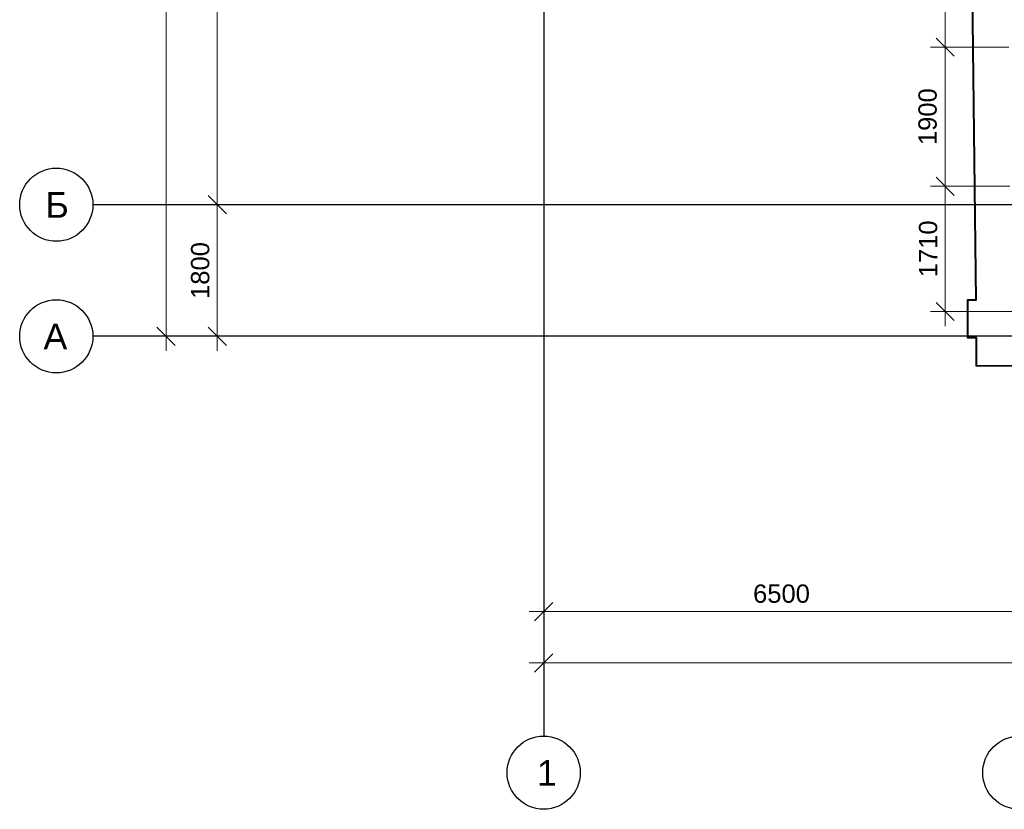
# Model space of a CAD drawing. Header units: millimetres. Extents: x -7161 to 110063, y -144197 to 42990.
# Tile 2 of 27: x -7161 to 6295, y -8613 to 2176. Entities that reach past the tile are written whole.
import ezdxf

# ---------------------------------------------------------------- set-up
doc = ezdxf.new("R2010")
doc.units = ezdxf.units.MM
for name, color, linetype, lineweight in [('0_ANNOT_Dimensions', 7, 'Continuous', 9), ('Несущие стены', 10, 'Continuous', 40), ('Обмерные чертежи _09_02_2026_ 4 эт_dwg', 8, 'Continuous', 9), ('Оси', 7, 'Continuous', 9)]:
    doc.layers.add(name, color=color, linetype=linetype, lineweight=lineweight)
doc.styles.add('Arial', font='arial.ttf', dxfattribs={"height": 250})
doc.styles.add('Arial_1', font='arial.ttf', dxfattribs={"height": 350})

# ---------------------------------------------------------------- blocks, each defined once
blk = doc.blocks.new('Обмерные чертежи _09_02_2026_ 4 эт_dwg__Oblique-2040949-Cхема демонтажа сборных ребристых плит перекрытия 4 этажа в осях _Г-Ж_1-3 и Г-Ж_10-12_')
at = {"layer": 'Оси'}
blk.add_line((-0.5, -0.5), (0.5, 0.5), dxfattribs=at)
blk = doc.blocks.new('Обмерные чертежи _09_02_2026_ 4 эт_dwg_ось сокольники-2040950-Cхема демонтажа сборных ребристых плит перекрытия 4 этажа в осях _Г-Ж_1-3 и Г-Ж_10-12_')
at = {"layer": 'Оси'}
for p, q in [((-512525, 41386), (-512525, 84838)), ((-511825, 43184), (-511825, 50084)), ((-511825, 41386), (-511825, 43584)), ((-507564, 37824), (-500663, 37824)), ((-507564, 37124), (-445320, 37124))]:
    blk.add_line(p, q, dxfattribs=at)
at = {"layer": 'Оси', "color": 250, "lineweight": 30, "flags": 128}
for points in [[(-507364, 84678), (-507364, 80157), (-507364, 63892), (-507364, 56540), (-507364, 51884), (-507364, 45174), (-507364, 43179), (-507364, 36624), (-507364, 36124)], [(-445520, 43384), (-452018, 43384), (-455016, 43384), (-459017, 43384), (-462418, 43384), (-470317, 43384), (-482816, 43384), (-490714, 43384), (-493713, 43384), (-497864, 43384), (-500864, 43384), (-507364, 43384), (-513025, 43384), (-513525, 43384)], [(-445520, 41586), (-452018, 41586), (-455016, 41586), (-459017, 41586), (-462418, 41586), (-470317, 41586), (-482816, 41586), (-490714, 41586), (-493713, 41586), (-497864, 41586), (-500864, 41586), (-507364, 41586), (-513025, 41586), (-513525, 41586)]]:
    blk.add_lwpolyline(points, dxfattribs=at)
at = {"layer": 'Оси', "flags": 128}
blk.add_lwpolyline([(-511625, 43384), (-512962, 43384)], close=True, dxfattribs=at)
for points in [[(-511625, 41586), (-512962, 41586), (-512325, 41586)], [(-507364, 38024), (-507364, 36687), (-507364, 37324)]]:
    blk.add_lwpolyline(points, dxfattribs=at)
at = {"layer": 'Оси', "color": 250, "lineweight": 30}
for centre in [(-514025, 43384), (-514025, 41586), (-507364, 35624), (-500864, 35623)]:
    blk.add_circle(centre, 500, dxfattribs=at)
for p, xscale, yscale, zscale, rotation in [((-511825, 43384), 250.0000000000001, 250.0000000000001, 250.0000000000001, 90), ((-511825, 43384), 250, 250, 250, 270), ((-512525, 41586), 250, 250, 250, 270), ((-511825, 41586), 250, 250, 250, 270), ((-507364, 37824), 250, 250, 250, 179.9899591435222), ((-507364, 37124), 250, 250, 250, 180)]:
    blk.add_blockref('Обмерные чертежи _09_02_2026_ 4 эт_dwg__Oblique-2040949-Cхема демонтажа сборных ребристых плит перекрытия 4 этажа в осях _Г-Ж_1-3 и Г-Ж_10-12_', p, dxfattribs=dict(xscale=xscale, yscale=yscale, zscale=zscale, rotation=rotation))
at = {"layer": 'Оси', "lineweight": 30, "char_height": 350, "attachment_point": 1, "line_spacing_factor": 0.941778, "style": 'Arial_1'}
for s, insert, width in [('\\fArial|b0|i0|c204|p34|;Б', (-514174, 43556), 381.36), ('\\fArial|b0|i0|c204|p34|;А', (-514200, 41758), 389.93), ('\\fArial|b0|i0|c204|p34|;1', (-507456, 35795), 325.65)]:
    blk.add_mtext(s, dxfattribs=dict(at, insert=insert, width=width))
at = {"layer": 'Оси', "lineweight": 30, "char_height": 250, "width": 930.44, "attachment_point": 2, "line_spacing_factor": 0.941778, "style": 'Arial'}
for s, insert, rotation in [('1800', (-512184, 42485), 90), ('6500', (-504114, 38195), 359.99)]:
    blk.add_mtext(s, dxfattribs=dict(at, insert=insert, rotation=rotation))
blk = doc.blocks.new('Обмерные чертежи _09_02_2026_ 4 эт_dwg__Oblique-2040948-Cхема демонтажа сборных ребристых плит перекрытия 4 этажа в осях _Г-Ж_1-3 и Г-Ж_10-12_')
at = {"layer": '0_ANNOT_Dimensions'}
blk.add_line((-0.5, -0.5), (0.5, 0.5), dxfattribs=at)
blk = doc.blocks.new('Обмерные чертежи _09_02_2026_ 4 эт_dwg-2040926-Cхема демонтажа сборных ребристых плит перекрытия 4 этажа в осях _Г-Ж_1-3 и Г-Ж_10-12_')
at = {"layer": '0_ANNOT_Dimensions'}
for p, q in [((-433834, -146949), (-433834, -144750)), ((-433834, -148849), (-433834, -146549)), ((-433834, -150561), (-433834, -148449)), ((-432734, -150361), (-434034, -150361))]:
    blk.add_line(p, q, dxfattribs=at)
at = {"layer": '0_ANNOT_Dimensions', "flags": 128}
for points in [[(-434034, -146749), (-432964, -146749)], [(-434034, -148649), (-432949, -148649)]]:
    blk.add_lwpolyline(points, close=True, dxfattribs=at)
at = {"layer": 'Несущие стены', "flags": 128}
blk.add_lwpolyline([(-440014, -107294), (-440014, -130249), (-439916, -130249), (-439851, -142818), (-439471, -142818), (-439471, -142943), (-438956, -142943), (-438956, -142814), (-433629, -142868), (-433629, -143333), (-433496, -143333), (-433414, -150207), (-433531, -150207), (-433531, -150717), (-433411, -150717), (-433411, -151103), (-431383, -151098)], dxfattribs=at)
blk.add_blockref('Обмерные чертежи _09_02_2026_ 4 эт_dwg_ось сокольники-2040950-Cхема демонтажа сборных ребристых плит перекрытия 4 этажа в осях _Г-Ж_1-3 и Г-Ж_10-12_', (68043, -192286))
for p, xscale, yscale, zscale, rotation in [((-433834, -146749), 250.0000000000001, 250.0000000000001, 250.0000000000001, 90), ((-433834, -146749), 250, 250, 250, 270), ((-433834, -148649), 250.0000000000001, 250.0000000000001, 250.0000000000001, 90), ((-433834, -148649), 250, 250, 250, 270), ((-433834, -150361), 250, 250, 250, 270)]:
    blk.add_blockref('Обмерные чертежи _09_02_2026_ 4 эт_dwg__Oblique-2040948-Cхема демонтажа сборных ребристых плит перекрытия 4 этажа в осях _Г-Ж_1-3 и Г-Ж_10-12_', p, dxfattribs=dict(xscale=xscale, yscale=yscale, zscale=zscale, rotation=rotation))
at = {"layer": '0_ANNOT_Dimensions', "char_height": 250, "width": 930.44, "attachment_point": 2, "rotation": 90, "line_spacing_factor": 0.941778, "style": 'Arial'}
for s, insert in [('1900', (-434200, -147699)), ('1710', (-434193, -149505))]:
    blk.add_mtext(s, dxfattribs=dict(at, insert=insert))

msp = doc.modelspace()

# ---------------------------------------------------------------- block references
at = {"layer": 'Обмерные чертежи _09_02_2026_ 4 эт_dwg', "color": 7}
msp.add_blockref('Обмерные чертежи _09_02_2026_ 4 эт_dwg-2040926-Cхема демонтажа сборных ребристых плит перекрытия 4 этажа в осях _Г-Ж_1-3 и Г-Ж_10-12_', (439321, 148550), dxfattribs=at)

doc.saveas('drawing.dxf')
